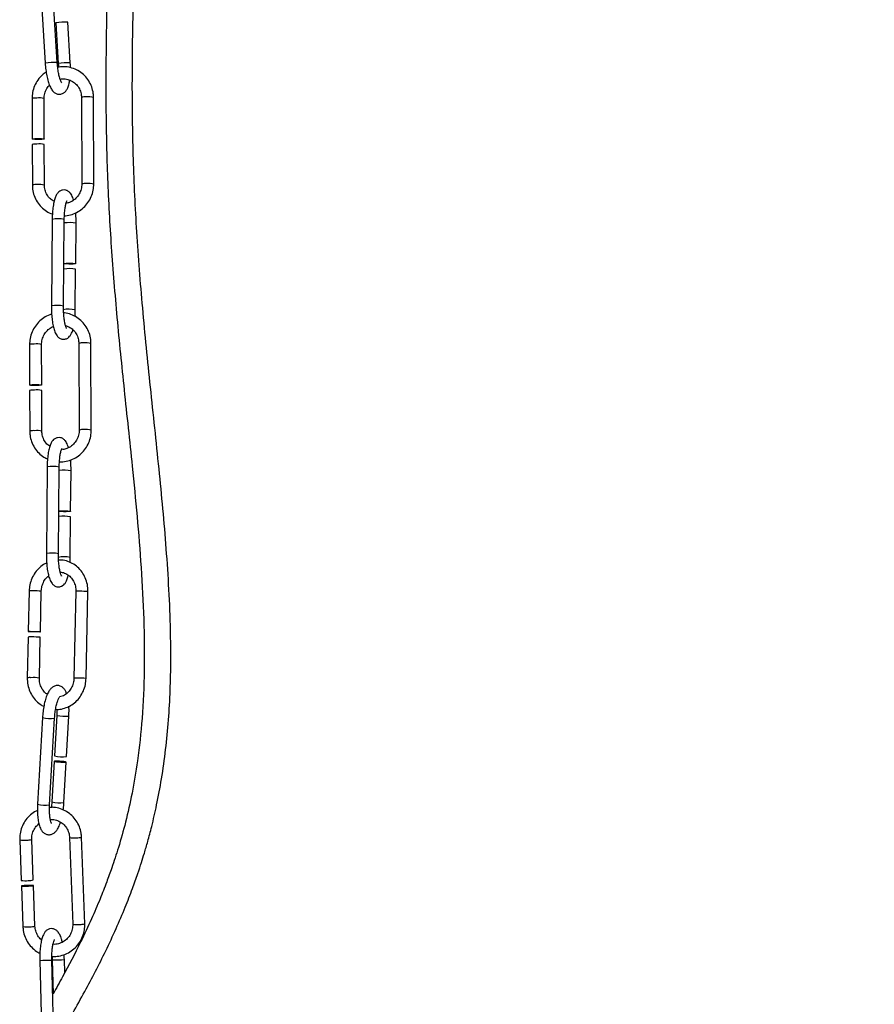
# Model space of a CAD drawing. Header units: millimetres. Extents: x 69 to 135, y 39 to 174.
# Tile 189 of 199: x 89 to 98, y 154 to 165. Entities that reach past the tile are written whole.
import ezdxf

# ---------------------------------------------------------------- set-up
doc = ezdxf.new("R2010")
doc.units = ezdxf.units.MM
doc.styles.add('SLDTEXTSTYLE0', font='TXT', dxfattribs={"width": 0.75})
doc.dimstyles.new('SLDDIMSTYLE0', dxfattribs={"dimtxt": 3.5, "dimasz": 3.302, "dimexe": 0, "dimexo": 0.0625, "dimgap": 0.875, "dimtad": 1, "dimdec": 0, "dimlfac": 20, "dimrnd": 1e-09, "dimzin": 12, "dimdsep": 46, "dimtxsty": 'SLDTEXTSTYLE0', "dimsah": 1, "dimcen": 0.09, "dimadec": 0, "dimazin": 3, "dimtfac": 1, "dimtdec": 0, "dimtofl": 0, "dimtmove": 0, "dimatfit": 3, "dimfxl": 0, "dimfrac": 2, "dimtolj": 1, "dimtzin": 12, "dimarcsym": 0})

# ---------------------------------------------------------------- blocks, each defined once
blk = doc.blocks.new('_D')
at = {"color": 7, "linetype": 'Continuous', "lineweight": 18}
for p, q in [((93.483, 173.872), (135.279, 173.872)), ((134.279, 105.8), (134.279, 173.872)), ((90.745, 105.8), (135.279, 105.8))]:
    blk.add_line(p, q, dxfattribs=at)
for points in [[(134.279, 173.872), (133.771, 170.57), (134.787, 170.57)], [(134.279, 105.8), (134.787, 109.102), (133.771, 109.102)]]:
    blk.add_solid(points, dxfattribs=at)
at = {"color": 7, "linetype": 'Continuous', "lineweight": 18, "insert": (129.768, 135.88), "char_height": 3.5, "attachment_point": 1, "rotation": 90, "style": 'SLDTEXTSTYLE0'}
blk.add_mtext('1361', dxfattribs=at)

msp = doc.modelspace()

# ---------------------------------------------------------------- linework, layer by layer
at = {"color": 7, "linetype": 'Continuous', "lineweight": 25}
for p, q in [((89.17151, 165.01129), (89.22898, 164.07831)), ((89.35873, 164.0863), (89.30126, 165.01929)), ((89.34297, 164.51222), (89.36991, 164.07491)), ((89.49967, 164.0829), (89.47273, 164.52022)), ((89.08749, 163.69691), (89.08913, 163.2617)), ((89.21913, 163.26219), (89.21749, 163.6974)), ((89.61919, 163.70891), (89.6227, 162.77719)), ((89.7527, 162.77768), (89.74919, 163.7094)), ((89.08935, 163.20191), (89.091, 162.76519)), ((89.221, 162.76568), (89.21935, 163.2024)), ((89.3045, 162.39738), (89.29584, 161.465)), ((89.42584, 161.4638), (89.43449, 162.39618)), ((89.55741, 161.92015), (89.56145, 162.35567)), ((89.5528, 161.42329), (89.55685, 161.86032)), ((89.06006, 161.04929), (89.0617, 160.61408)), ((89.1917, 160.61456), (89.19006, 161.04978)), ((89.59176, 161.06128), (89.59527, 160.12956)), ((89.72527, 160.13006), (89.72176, 161.06177)), ((89.06192, 160.55429), (89.06357, 160.11757)), ((89.19357, 160.11806), (89.19192, 160.55478)), ((89.25017, 159.73257), (89.24152, 158.80019)), ((89.37151, 158.79899), (89.38016, 159.73137)), ((89.50308, 159.25534), (89.50712, 159.69086)), ((89.49847, 158.75848), (89.50252, 159.19551)), ((89.05686, 158.39848), (89.04722, 157.96203)), ((89.17719, 157.95916), (89.18682, 158.39561)), ((89.55947, 158.39347), (89.53885, 157.45908)), ((89.66881, 157.45621), (89.68944, 158.3906)), ((89.0459, 157.90206), (89.03623, 157.4641)), ((89.1662, 157.46123), (89.17587, 157.8992)), ((89.35379, 157.05899), (89.329, 156.6238)), ((89.45879, 156.6164), (89.48358, 157.05159)), ((89.20024, 157.0351), (89.14716, 156.10343)), ((89.27695, 156.09603), (89.33003, 157.02771)), ((89.32559, 156.56401), (89.30071, 156.12731)), ((89.4305, 156.11992), (89.45538, 156.55662)), ((88.95461, 155.71846), (88.97076, 155.28281)), ((89.10067, 155.28763), (89.08452, 155.72327)), ((89.49088, 155.744), (89.52544, 154.81135)), ((89.65535, 154.81616), (89.62079, 155.74882)), ((88.97297, 155.22296), (88.98917, 154.78581)), ((89.11908, 154.79062), (89.10288, 155.22778)), ((89.17136, 154.42254), (89.19491, 153.48784)), ((89.32486, 153.49112), (89.30132, 154.42581)), ((89.30355, 154.46566), (89.30552, 154.42773)), ((89.30552, 154.42773), (89.31468, 154.06414)), ((89.43905, 154.28932), (89.43548, 154.431))]:
    msp.add_line(p, q, dxfattribs=at)
at = {"color": 7, "linetype": 'Continuous', "lineweight": 25, "flags": 128}
for points in [[(89.13986, 163.2672), (89.16521, 163.26734), (89.18888, 163.26667), (89.20725, 163.26528), (89.21754, 163.26337), (89.21817, 163.26126), (89.20906, 163.25924), (89.19158, 163.25764), (89.1684, 163.25669), (89.14304, 163.25655), (89.11938, 163.25722), (89.101, 163.25861), (89.09071, 163.26051), (89.09008, 163.26263), (89.0992, 163.26464), (89.11668, 163.26625), (89.13986, 163.2672)], [(89.4301, 161.9227), (89.43701, 161.92379), (89.45423, 161.92501), (89.47727, 161.92558), (89.50261, 161.92542), (89.5264, 161.92455), (89.54501, 161.9231), (89.55562, 161.92129), (89.5566, 161.9194), (89.54781, 161.91772), (89.53059, 161.9165), (89.50755, 161.91592), (89.48221, 161.91608), (89.45842, 161.91695), (89.43981, 161.9184), (89.43007, 161.91996)], [(89.11243, 160.61957), (89.13778, 160.61972), (89.16145, 160.61904), (89.17982, 160.61765), (89.19011, 160.61575), (89.19074, 160.61363), (89.18163, 160.61162), (89.16415, 160.61002), (89.14097, 160.60907), (89.11561, 160.60892), (89.09195, 160.6096), (89.07357, 160.61099), (89.06328, 160.61289), (89.06265, 160.61501), (89.07177, 160.61702), (89.08925, 160.61862), (89.11243, 160.61957)], [(89.37577, 159.25789), (89.38268, 159.25898), (89.3999, 159.2602), (89.42294, 159.26078), (89.44828, 159.26062), (89.47207, 159.25974), (89.49068, 159.25829), (89.50129, 159.25648), (89.50227, 159.2546), (89.49348, 159.25291), (89.47626, 159.25169), (89.45322, 159.25111), (89.42788, 159.25128), (89.40409, 159.25215), (89.38548, 159.2536), (89.37574, 159.25515)], [(89.08712, 157.96287), (89.11197, 157.96247), (89.13685, 157.96178), (89.15799, 157.96091), (89.17215, 157.95999), (89.17719, 157.95917), (89.17233, 157.95856), (89.15833, 157.95825), (89.1373, 157.95831), (89.11245, 157.95871), (89.08756, 157.9594), (89.06643, 157.96027), (89.05226, 157.96119), (89.04722, 157.96202), (89.05208, 157.96263), (89.06609, 157.96293), (89.08712, 157.96287)], [(89.32823, 156.56499), (89.32596, 156.56354), (89.33352, 156.5616), (89.34974, 156.55947), (89.37217, 156.55746), (89.39739, 156.55589), (89.42156, 156.55499), (89.441, 156.5549), (89.45275, 156.55563), (89.45501, 156.55708), (89.44746, 156.55902), (89.43123, 156.56115), (89.4088, 156.56316), (89.38358, 156.56473), (89.35941, 156.56563), (89.33998, 156.56572), (89.32823, 156.56499)], [(89.04927, 155.22192), (89.07288, 155.22335), (89.09117, 155.22509), (89.10136, 155.22687), (89.10189, 155.22842), (89.09268, 155.2295), (89.07514, 155.22996), (89.05193, 155.22972), (89.02659, 155.22882), (89.00298, 155.22739), (88.98469, 155.22565), (88.9745, 155.22388), (88.97397, 155.22232), (88.98318, 155.22124), (89.00072, 155.22078), (89.02393, 155.22102), (89.04927, 155.22192)]]:
    msp.add_lwpolyline(points, dxfattribs=at)
at = {"color": 7, "linetype": 'Continuous', "lineweight": 25}
for centre, radius, start, end in [((89.46889, 163.52535), 0.99487, 89.778925, 97.271127), ((89.12733, 163.08826), 0.11982, 83.888874, 108.476609), ((89.16663, 162.99774), 0.21134, 75.554985, 97.216822), ((89.48531, 161.46804), 0.39874, 79.664359, 98.039694), ((89.0999, 160.44064), 0.11982, 83.888767, 108.476715), ((89.13919, 160.34989), 0.21156, 75.566344, 97.205454), ((89.43098, 158.80314), 0.39884, 79.666571, 98.037481), ((89.07187, 157.61935), 0.28391, 87.18994, 95.249432), ((89.10308, 157.22838), 0.67475, 83.807004, 91.467798), ((89.41461, 156.98373), 0.36997, 256.620742, 276.858158), ((89.01321, 155.59849), 0.31852, 262.340037, 276.097824), ((89.05407, 155.466), 0.18436, 267.818627, 284.641264)]:
    msp.add_arc(centre, radius, start, end, dxfattribs=at)
at = {"color": 1, "linetype": 'Continuous', "lineweight": 25}
for centre, radius, start, end in [((89.35389, 163.10671), 0.97959, 89.716556, 97.325675), ((89.49596, 163.08486), 0.99805, 89.786999, 97.255212), ((89.65716, 163.59526), 0.11982, 83.888767, 108.476715), ((89.694, 163.46563), 0.24994, 77.243259, 95.528539), ((89.12544, 163.58345), 0.11963, 83.8692, 108.496283), ((89.16477, 163.49279), 0.21129, 75.552206, 97.219592), ((89.12896, 162.65169), 0.11968, 83.877636, 108.4945), ((89.16824, 162.55938), 0.21296, 75.65802, 97.152315), ((89.66068, 162.66332), 0.12004, 83.904907, 108.447257), ((89.69753, 162.5343), 0.24956, 77.229062, 95.542736), ((89.36669, 162.09432), 0.30937, 77.339736, 101.596316), ((89.48991, 161.96312), 0.39902, 79.672108, 98.034627), ((89.35801, 161.16243), 0.30889, 77.315235, 101.610307), ((89.4849, 161.11804), 0.31271, 77.459249, 101.45315), ((89.62973, 160.94764), 0.11982, 83.888874, 108.476609), ((89.66657, 160.818), 0.24994, 77.243262, 95.528541), ((89.09802, 160.9357), 0.11976, 83.882698, 108.482785), ((89.13734, 160.84517), 0.21129, 75.552281, 97.219526), ((89.10153, 160.00406), 0.11968, 83.877783, 108.494353), ((89.1408, 159.91153), 0.21319, 75.669377, 97.140966), ((89.63325, 160.0157), 0.12004, 83.904812, 108.447363), ((89.6701, 159.88667), 0.24956, 77.229068, 95.54273), ((89.31237, 159.42966), 0.30923, 77.335258, 101.60342), ((89.43557, 159.29838), 0.39895, 79.669193, 98.03486), ((89.30369, 158.49777), 0.30875, 77.310722, 101.617447), ((89.43057, 158.45324), 0.31271, 77.459219, 101.453179), ((89.08283, 158.11577), 0.2839, 87.189905, 95.249472), ((89.11395, 157.72271), 0.67684, 83.818826, 91.455976), ((89.58541, 158.11137), 0.28329, 87.176865, 95.253944), ((89.6167, 157.72091), 0.67363, 83.800597, 91.4742), ((89.06217, 157.182), 0.28329, 87.176855, 95.25396), ((89.10845, 157.15424), 0.31238, 79.346599, 95.939539), ((89.56478, 157.1791), 0.28118, 87.155069, 95.292871), ((89.59607, 156.78653), 0.67363, 83.800594, 91.474208), ((89.43942, 157.42025), 0.37129, 256.666379, 276.830904), ((89.2854, 157.38808), 0.36311, 256.436545, 277.060729), ((89.23244, 156.45758), 0.36427, 256.460721, 277.01818), ((89.38634, 156.48858), 0.3713, 256.666385, 276.830898), ((88.99708, 156.03388), 0.31826, 262.332071, 276.101315), ((89.0379, 155.90185), 0.18456, 267.827739, 284.63213), ((89.53258, 156.0085), 0.26778, 261.04185, 277.422838), ((89.57419, 155.92711), 0.18428, 267.817812, 284.648373), ((89.60875, 154.99445), 0.18428, 267.81778, 284.648427), ((89.03163, 155.10158), 0.31862, 262.3421, 276.095761), ((89.07246, 154.96919), 0.18456, 267.827679, 284.63219), ((89.56722, 155.07072), 0.26269, 260.848336, 277.549234), ((89.07052, 161.00333), 6.58156, 270.877836, 272.009561), ((89.20256, 161.0929), 6.66597, 270.885026, 272.002406)]:
    msp.add_arc(centre, radius, start, end, dxfattribs=at)
at = {"color": 7, "linetype": 'Continuous', "lineweight": 25}
for points, knots in [([(89.32852, 153.51471), (89.3501, 153.55108), (89.46226, 153.74014), (89.65117, 154.0745), (89.8499, 154.45569), (89.99217, 154.76048), (90.08784, 154.98476), (90.16478, 155.18281), (90.22197, 155.3434), (90.26371, 155.46959), (90.2995, 155.58469), (90.33669, 155.7127), (90.38243, 155.88566), (90.43373, 156.10958), (90.48512, 156.38603), (90.52784, 156.69127), (90.55834, 157.00977), (90.57607, 157.33015), (90.58248, 157.65143), (90.57743, 158.15923), (90.53825, 158.84717), (90.45562, 159.71941), (90.36233, 160.58291), (90.27615, 161.43228), (90.21192, 162.25039), (90.17434, 163.03781), (90.16367, 163.80388), (90.17279, 164.56545), (90.18942, 165.23149), (90.2028, 165.81181), (90.21135, 166.30794), (90.21521, 166.82819), (90.21193, 167.37108), (90.19945, 167.92134), (90.17672, 168.45798), (90.14443, 168.95997), (90.10385, 169.41724), (90.06488, 169.75572), (90.03126, 170.00439), (90.00315, 170.19177), (89.97841, 170.34597), (89.96122, 170.43643), (89.95786, 170.45407)], [0, 0, 0, 0, 0.00733365, 0.03812667, 0.06663002, 0.08192907, 0.09652811, 0.1089745, 0.11883799, 0.12614596, 0.13206878, 0.13978562, 0.1493112, 0.16316224, 0.17970995, 0.19818005, 0.2167305, 0.23532307, 0.25395095, 0.27258549, 0.32358865, 0.37364726, 0.42484089, 0.4745357, 0.52207271, 0.56761059, 0.61183496, 0.65568806, 0.70052674, 0.72795736, 0.75660033, 0.78659653, 0.81802238, 0.85049666, 0.88187154, 0.91130128, 0.93834253, 0.96265725, 0.97180913, 0.98323654, 0.99672948, 1, 1, 1, 1]), ([(89.72904, 170.09665), (89.73437, 170.06146), (89.75061, 169.95425), (89.77683, 169.7597), (89.8078, 169.49796), (89.83798, 169.19444), (89.86494, 168.86237), (89.89333, 168.41819), (89.91622, 167.8794), (89.92863, 167.2573), (89.9299, 166.66371), (89.92335, 166.09966), (89.91114, 165.50779), (89.89533, 164.88255), (89.88223, 164.21636), (89.88052, 163.5363), (89.89693, 162.8308), (89.93741, 162.09243), (89.99962, 161.33395), (90.07962, 160.54745), (90.15651, 159.83401), (90.21928, 159.19661), (90.2639, 158.64829), (90.29323, 158.09497), (90.29973, 157.55366), (90.27816, 157.04429), (90.2314, 156.60451), (90.16888, 156.23173), (90.09901, 155.92065), (90.02385, 155.6526), (89.95392, 155.43883), (89.88744, 155.25517), (89.81551, 155.07222), (89.72305, 154.85671), (89.59078, 154.57633), (89.45274, 154.30786), (89.34904, 154.1248), (89.31468, 154.06414)], [0, 0, 0, 0, 0.00680298, 0.02072569, 0.03729085, 0.05656586, 0.07791766, 0.09936835, 0.13905798, 0.17726289, 0.21359756, 0.24797244, 0.28092082, 0.32264985, 0.36349476, 0.40423762, 0.44852193, 0.49400327, 0.54082378, 0.58896518, 0.63980788, 0.67313548, 0.70705818, 0.74124318, 0.77530639, 0.80687581, 0.83524599, 0.85684737, 0.87658517, 0.89403958, 0.90818141, 0.9180576, 0.93005273, 0.9444186, 0.96126983, 0.98716681, 1, 1, 1, 1]), ([(89.22898, 164.07831), (89.22984, 164.06622), (89.23236, 164.031), (89.23977, 163.97348), (89.2523, 163.9099), (89.2688, 163.85319), (89.28832, 163.8083), (89.31056, 163.77601), (89.33786, 163.75347), (89.37089, 163.74184), (89.40675, 163.74506), (89.43625, 163.76154), (89.45752, 163.7851), (89.47404, 163.8162), (89.48592, 163.85173), (89.49076, 163.88258), (89.4927, 163.89497)], [0, 0, 0, 0, 0.046715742, 0.136058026, 0.226142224, 0.317968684, 0.414105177, 0.495774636, 0.555700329, 0.613455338, 0.671152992, 0.728126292, 0.784445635, 0.851057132, 0.940195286, 1, 1, 1, 1]), ([(89.40726, 163.86544), (89.40739, 163.86529), (89.40779, 163.86484), (89.40033, 163.87646), (89.39063, 163.90056), (89.37934, 163.93876), (89.36918, 163.98859), (89.36216, 164.03973), (89.35971, 164.07306), (89.35873, 164.0863)], [0, 0, 0, 0, 0.06519087, 0.1921394, 0.34032777, 0.50809934, 0.68876267, 0.87637523, 1, 1, 1, 1]), ([(89.74919, 163.7094), (89.74862, 163.72343), (89.74706, 163.76176), (89.73187, 163.82298), (89.70026, 163.8886), (89.65514, 163.94554), (89.59898, 163.99095), (89.53434, 164.02307), (89.46451, 164.03922), (89.40626, 164.04237), (89.37342, 164.03464), (89.36389, 164.0324)], [0, 0, 0, 0, 0.07252606, 0.19803252, 0.32363697, 0.4490714, 0.57429414, 0.69932185, 0.82420713, 0.94901903, 1, 1, 1, 1]), ([(89.36991, 164.07491), (89.3706, 164.06412), (89.37148, 164.05018), (89.37136, 164.03693), (89.37133, 164.03393)], [0, 0, 0, 0, 0.77379741, 1, 1, 1, 1]), ([(89.50124, 164.0282), (89.50132, 164.03422), (89.50155, 164.05205), (89.50042, 164.07061), (89.49967, 164.0829)], [0, 0, 0, 0, 0.33775697, 1, 1, 1, 1]), ([(89.23944, 163.98166), (89.22536, 163.97205), (89.19127, 163.94878), (89.14845, 163.89783), (89.11265, 163.83391), (89.09111, 163.7655), (89.08866, 163.71902), (89.08749, 163.69691)], [0, 0, 0, 0, 0.1524045, 0.36896902, 0.5858563, 0.80301889, 1, 1, 1, 1]), ([(89.21749, 163.6974), (89.21777, 163.70613), (89.21866, 163.73377), (89.2314, 163.77913), (89.25191, 163.82002), (89.27042, 163.83747), (89.27521, 163.84199)], [0, 0, 0, 0, 0.16421017, 0.5198331, 0.87582207, 1, 1, 1, 1]), ([(89.38974, 163.9054), (89.39428, 163.90664), (89.41676, 163.91275), (89.45908, 163.90836), (89.51161, 163.89155), (89.55753, 163.85917), (89.5926, 163.81513), (89.61495, 163.76358), (89.61781, 163.72669), (89.61919, 163.70891)], [0, 0, 0, 0, 0.040808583, 0.20180335, 0.363606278, 0.525926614, 0.688091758, 0.849648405, 1, 1, 1, 1]), ([(89.091, 162.76519), (89.09157, 162.75116), (89.09313, 162.71284), (89.1083, 162.65158), (89.13995, 162.58609), (89.18493, 162.52868), (89.24162, 162.48504), (89.28343, 162.45918), (89.30677, 162.45417), (89.30678, 162.45416)], [0, 0, 0, 0, 0.10369461, 0.28315802, 0.46275437, 0.64210203, 0.82115735, 0.9999291, 1, 1, 1, 1]), ([(89.32511, 162.58885), (89.31096, 162.59761), (89.28105, 162.61611), (89.2477, 162.65969), (89.22521, 162.71096), (89.22237, 162.74788), (89.221, 162.76568)], [0, 0, 0, 0, 0.23507786, 0.4967333, 0.75741908, 1, 1, 1, 1]), ([(89.43584, 162.43646), (89.43977, 162.43634), (89.46753, 162.43552), (89.51861, 162.44918), (89.58487, 162.47772), (89.64352, 162.52142), (89.69194, 162.57645), (89.72748, 162.64076), (89.74909, 162.70907), (89.75153, 162.75556), (89.7527, 162.77768)], [0, 0, 0, 0, 0.02322389, 0.16413366, 0.30516339, 0.44638421, 0.58783421, 0.72950012, 0.87133523, 1, 1, 1, 1]), ([(89.6227, 162.77719), (89.62241, 162.76847), (89.62148, 162.74086), (89.60924, 162.69502), (89.58092, 162.64487), (89.5404, 162.60482), (89.49669, 162.57838), (89.46627, 162.57245), (89.45393, 162.57004)], [0, 0, 0, 0, 0.08967952, 0.28389454, 0.47830954, 0.67261905, 0.86716676, 1, 1, 1, 1]), ([(89.53359, 162.6035), (89.5308, 162.61346), (89.52268, 162.64246), (89.5069, 162.6719), (89.48084, 162.69912), (89.45077, 162.714), (89.41537, 162.71507), (89.3848, 162.70187), (89.36273, 162.68114), (89.34563, 162.65434), (89.33124, 162.61801), (89.31882, 162.56757), (89.30988, 162.50596), (89.30545, 162.4472), (89.30475, 162.41059), (89.3045, 162.39738)], [0, 0, 0, 0, 0.060063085, 0.174909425, 0.237239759, 0.298501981, 0.359965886, 0.420822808, 0.479042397, 0.546406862, 0.637561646, 0.738059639, 0.842888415, 0.943306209, 1, 1, 1, 1]), ([(89.43449, 162.39618), (89.43469, 162.40688), (89.43525, 162.43802), (89.43877, 162.48722), (89.44581, 162.53793), (89.45405, 162.57387), (89.46211, 162.59473), (89.46348, 162.59681), (89.46409, 162.59772)], [0, 0, 0, 0, 0.10857103, 0.31575919, 0.52060003, 0.71920331, 0.87651997, 1, 1, 1, 1]), ([(89.56145, 162.35567), (89.56143, 162.36768), (89.56137, 162.40265), (89.56007, 162.44157), (89.55734, 162.46556), (89.55703, 162.46833)], [0, 0, 0, 0, 0.31623619, 0.92100442, 1, 1, 1, 1]), ([(89.29584, 161.465), (89.29584, 161.45295), (89.29582, 161.41786), (89.29876, 161.35981), (89.30587, 161.29482), (89.31678, 161.23615), (89.33219, 161.18489), (89.35032, 161.14861), (89.37647, 161.12158), (89.40652, 161.10666), (89.44192, 161.1056), (89.47249, 161.11882), (89.4946, 161.13946), (89.5115, 161.16669), (89.52185, 161.18955), (89.52626, 161.2079), (89.52691, 161.21057)], [0, 0, 0, 0, 0.04915986, 0.14316888, 0.237763, 0.33376702, 0.43331435, 0.54305907, 0.60262068, 0.66116284, 0.71989644, 0.77805118, 0.83368266, 0.89805476, 0.98516031, 1, 1, 1, 1]), ([(89.45863, 161.22413), (89.45884, 161.22387), (89.45971, 161.22283), (89.45436, 161.23196), (89.44733, 161.25299), (89.43887, 161.28863), (89.43169, 161.33655), (89.42694, 161.39278), (89.42568, 161.43661), (89.42582, 161.45998), (89.42584, 161.4638)], [0, 0, 0, 0, 0.03651432, 0.1488243, 0.2847171, 0.44148054, 0.6126107, 0.79157446, 0.96596407, 1, 1, 1, 1]), ([(89.72176, 161.06177), (89.72119, 161.07581), (89.71963, 161.11413), (89.70444, 161.17535), (89.67284, 161.241), (89.62771, 161.29783), (89.57156, 161.34364), (89.50688, 161.3743), (89.45752, 161.38955), (89.43072, 161.38968), (89.42777, 161.3897)], [0, 0, 0, 0, 0.08637194, 0.23585511, 0.38544908, 0.5348358, 0.68397909, 0.83288617, 0.98162345, 1, 1, 1, 1]), ([(89.54941, 161.35136), (89.55032, 161.36208), (89.55228, 161.38529), (89.55262, 161.40999), (89.5528, 161.42329)], [0, 0, 0, 0, 0.46188305, 1, 1, 1, 1]), ([(89.29856, 161.37695), (89.29734, 161.3767), (89.27268, 161.37173), (89.22813, 161.34793), (89.16917, 161.3059), (89.12083, 161.25042), (89.08527, 161.18623), (89.06367, 161.11789), (89.06122, 161.0714), (89.06006, 161.04929)], [0, 0, 0, 0, 0.00864806, 0.17591159, 0.34340195, 0.51116412, 0.67918242, 0.84740134, 1, 1, 1, 1]), ([(89.19006, 161.04978), (89.19035, 161.0585), (89.19128, 161.08609), (89.20348, 161.13204), (89.23194, 161.18178), (89.27026, 161.22159), (89.30154, 161.23718), (89.31614, 161.24446)], [0, 0, 0, 0, 0.10644044, 0.33695384, 0.5677046, 0.79832989, 1, 1, 1, 1]), ([(89.44771, 161.25327), (89.45971, 161.24987), (89.4895, 161.24144), (89.52998, 161.21124), (89.5652, 161.16758), (89.58752, 161.11594), (89.59038, 161.07906), (89.59176, 161.06128)], [0, 0, 0, 0, 0.14693974, 0.36452386, 0.58189996, 0.79847049, 1, 1, 1, 1]), ([(89.06357, 160.11757), (89.06414, 160.10353), (89.0657, 160.06521), (89.08089, 160.00401), (89.11244, 159.93826), (89.15779, 159.88183), (89.206, 159.84061), (89.24121, 159.82477), (89.2546, 159.81875)], [0, 0, 0, 0, 0.11138267, 0.30415166, 0.49706362, 0.68970834, 0.88203886, 1, 1, 1, 1]), ([(89.2786, 159.95462), (89.27118, 159.95938), (89.24822, 159.97415), (89.22046, 160.0123), (89.19773, 160.06328), (89.19492, 160.10024), (89.19357, 160.11806)], [0, 0, 0, 0, 0.1402246, 0.43432631, 0.72733812, 1, 1, 1, 1]), ([(89.38272, 159.78924), (89.39523, 159.78863), (89.43158, 159.78686), (89.4912, 159.80114), (89.55744, 159.8302), (89.61609, 159.87377), (89.66451, 159.92884), (89.70005, 159.99314), (89.72166, 160.06145), (89.7241, 160.10794), (89.72527, 160.13006)], [0, 0, 0, 0, 0.07029526, 0.20441579, 0.33864902, 0.47306399, 0.60769735, 0.74253605, 0.87753584, 1, 1, 1, 1]), ([(89.59527, 160.12956), (89.59498, 160.12084), (89.59405, 160.09324), (89.58181, 160.04739), (89.55348, 159.99727), (89.513, 159.9571), (89.4662, 159.92934), (89.43244, 159.92298), (89.41679, 159.92003)], [0, 0, 0, 0, 0.086621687, 0.274214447, 0.462000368, 0.649684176, 0.837598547, 1, 1, 1, 1]), ([(89.47877, 159.94032), (89.47613, 159.94971), (89.46816, 159.97812), (89.45257, 160.00708), (89.42651, 160.03431), (89.39644, 160.04919), (89.36105, 160.05026), (89.33047, 160.03706), (89.3084, 160.01633), (89.2913, 159.98953), (89.27691, 159.9532), (89.26449, 159.90276), (89.25556, 159.84115), (89.25112, 159.78239), (89.25042, 159.74578), (89.25017, 159.73257)], [0, 0, 0, 0, 0.056874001, 0.172109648, 0.234649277, 0.296120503, 0.357793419, 0.418856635, 0.477272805, 0.544866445, 0.63632942, 0.737171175, 0.842355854, 0.943109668, 1, 1, 1, 1]), ([(89.38016, 159.73137), (89.38036, 159.74208), (89.38092, 159.77321), (89.38444, 159.82242), (89.39148, 159.87312), (89.39972, 159.90906), (89.40778, 159.92993), (89.40916, 159.932), (89.40976, 159.93292)], [0, 0, 0, 0, 0.10857133, 0.31576007, 0.52060147, 0.7192008, 0.87651964, 1, 1, 1, 1]), ([(89.50712, 159.69086), (89.5071, 159.70288), (89.50705, 159.73786), (89.50561, 159.77846), (89.50266, 159.80403), (89.50216, 159.80842)], [0, 0, 0, 0, 0.3022535, 0.88025771, 1, 1, 1, 1]), ([(89.24152, 158.80019), (89.24151, 158.78815), (89.2415, 158.75306), (89.24443, 158.695), (89.25154, 158.63001), (89.26245, 158.57135), (89.27786, 158.52008), (89.29599, 158.4838), (89.32214, 158.45678), (89.35219, 158.44185), (89.38759, 158.44079), (89.41816, 158.454), (89.44025, 158.47469), (89.45725, 158.5017), (89.46954, 158.53076), (89.4754, 158.55639), (89.47762, 158.56607)], [0, 0, 0, 0, 0.04735814, 0.13792188, 0.22904877, 0.32153423, 0.41743314, 0.52315791, 0.58053475, 0.63693133, 0.69351295, 0.7495352, 0.80312887, 0.86514248, 0.9490556, 1, 1, 1, 1]), ([(89.4043, 158.55932), (89.40451, 158.55906), (89.40538, 158.55803), (89.40003, 158.56715), (89.393, 158.58818), (89.38454, 158.62383), (89.37737, 158.67174), (89.37261, 158.72797), (89.37135, 158.77181), (89.37149, 158.79517), (89.37151, 158.79899)], [0, 0, 0, 0, 0.03651425, 0.14882496, 0.28471654, 0.44148692, 0.61261704, 0.79158201, 0.96597279, 1, 1, 1, 1]), ([(89.49649, 158.70586), (89.49684, 158.71022), (89.49819, 158.72713), (89.49835, 158.74513), (89.49847, 158.75848)], [0, 0, 0, 0, 0.25822988, 1, 1, 1, 1]), ([(89.24485, 158.69941), (89.23792, 158.69655), (89.20963, 158.68489), (89.16659, 158.65007), (89.11903, 158.59707), (89.08389, 158.53352), (89.06192, 158.46621), (89.05848, 158.42017), (89.05686, 158.39848)], [0, 0, 0, 0, 0.06177872, 0.25219156, 0.44337668, 0.63541958, 0.828249, 1, 1, 1, 1]), ([(89.68944, 158.3906), (89.68926, 158.40452), (89.68878, 158.44291), (89.67591, 158.5048), (89.64727, 158.5719), (89.60529, 158.63063), (89.55226, 158.67824), (89.49075, 158.71172), (89.42975, 158.7303), (89.38989, 158.7303), (89.37306, 158.7303)], [0, 0, 0, 0, 0.07831573, 0.21585352, 0.35362709, 0.49122104, 0.62838516, 0.7649087, 0.90071382, 1, 1, 1, 1]), ([(89.18682, 158.39561), (89.18733, 158.40451), (89.18891, 158.43222), (89.20157, 158.47747), (89.22808, 158.52644), (89.25382, 158.55017), (89.2665, 158.56186)], [0, 0, 0, 0, 0.13723302, 0.42738577, 0.71787808, 1, 1, 1, 1]), ([(89.39082, 158.59939), (89.39796, 158.59923), (89.42226, 158.59871), (89.46145, 158.5814), (89.50395, 158.54893), (89.53609, 158.50363), (89.55664, 158.45053), (89.55853, 158.41238), (89.55947, 158.39347)], [0, 0, 0, 0, 0.07830194, 0.26650216, 0.45374528, 0.63842396, 0.82068089, 1, 1, 1, 1]), ([(89.03623, 157.4641), (89.03641, 157.45017), (89.03689, 157.41178), (89.04977, 157.34992), (89.07836, 157.28271), (89.12056, 157.2244), (89.16684, 157.1808), (89.20143, 157.16345), (89.21512, 157.15659)], [0, 0, 0, 0, 0.10904031, 0.30053648, 0.49236091, 0.68393486, 0.87491127, 1, 1, 1, 1]), ([(89.25216, 157.28539), (89.24214, 157.29246), (89.2178, 157.30961), (89.18975, 157.35133), (89.16899, 157.4041), (89.16713, 157.44229), (89.1662, 157.46123)], [0, 0, 0, 0, 0.19143169, 0.46480085, 0.73457468, 1, 1, 1, 1]), ([(89.459, 157.29266), (89.4555, 157.30287), (89.44798, 157.32477), (89.42901, 157.35072), (89.40127, 157.37269), (89.36547, 157.3827), (89.32953, 157.37672), (89.3005, 157.35918), (89.27714, 157.3342), (89.25555, 157.29816), (89.2357, 157.24774), (89.2191, 157.18458), (89.2075, 157.11763), (89.2022, 157.06693), (89.20054, 157.04001), (89.20024, 157.0351)], [0, 0, 0, 0, 0.06642244, 0.14250161, 0.2098736, 0.27570005, 0.34478562, 0.40869086, 0.4785586, 0.56675583, 0.67753386, 0.78332937, 0.8847326, 0.97896772, 1, 1, 1, 1]), ([(89.3411, 157.12487), (89.35101, 157.12416), (89.38369, 157.1218), (89.43889, 157.13455), (89.50262, 157.16193), (89.55934, 157.20403), (89.60657, 157.25779), (89.6418, 157.32114), (89.66375, 157.3885), (89.66719, 157.43453), (89.66881, 157.45621)], [0, 0, 0, 0, 0.05897901, 0.19460395, 0.33020552, 0.46613734, 0.60262373, 0.73972733, 0.87738758, 1, 1, 1, 1]), ([(89.53885, 157.45908), (89.53834, 157.45019), (89.53675, 157.42249), (89.52419, 157.37709), (89.49698, 157.32825), (89.45909, 157.28983), (89.41932, 157.26505), (89.3922, 157.25983), (89.38145, 157.25777)], [0, 0, 0, 0, 0.09183402, 0.28599933, 0.48039187, 0.67513229, 0.87122219, 1, 1, 1, 1]), ([(89.33003, 157.02771), (89.33075, 157.03834), (89.33284, 157.06935), (89.33941, 157.12002), (89.35032, 157.17431), (89.36317, 157.21696), (89.37459, 157.24421), (89.38344, 157.2571), (89.38299, 157.25663), (89.38283, 157.25647)], [0, 0, 0, 0, 0.096543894, 0.28147404, 0.465252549, 0.645056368, 0.797382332, 0.931565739, 1, 1, 1, 1]), ([(89.48358, 157.05159), (89.4841, 157.06366), (89.48562, 157.09882), (89.48597, 157.1351), (89.48395, 157.15612), (89.4839, 157.15664)], [0, 0, 0, 0, 0.33745735, 0.983583, 1, 1, 1, 1]), ([(89.35465, 157.12431), (89.35494, 157.1109), (89.35538, 157.08965), (89.35422, 157.06725), (89.35379, 157.05899)], [0, 0, 0, 0, 0.63102917, 1, 1, 1, 1]), ([(89.14716, 156.10343), (89.1466, 156.09131), (89.14496, 156.05598), (89.14593, 155.9987), (89.15183, 155.93566), (89.16331, 155.8792), (89.17944, 155.83637), (89.20161, 155.80417), (89.22951, 155.78236), (89.26527, 155.77231), (89.30122, 155.7783), (89.33025, 155.79582), (89.35357, 155.8209), (89.37521, 155.85621), (89.3875, 155.89028), (89.39429, 155.90911)], [0, 0, 0, 0, 0.04833806, 0.14089038, 0.23455697, 0.33081656, 0.43345892, 0.50419061, 0.56683007, 0.6280322, 0.69226372, 0.75167836, 0.81663793, 0.89863769, 1, 1, 1, 1]), ([(89.29741, 155.89471), (89.29769, 155.89439), (89.2987, 155.89323), (89.29272, 155.90389), (89.28611, 155.92716), (89.27944, 155.96469), (89.27554, 156.01384), (89.27519, 156.05974), (89.27655, 156.0878), (89.27695, 156.09603)], [0, 0, 0, 0, 0.05175243, 0.18930607, 0.34617773, 0.52386791, 0.71616291, 0.91672587, 1, 1, 1, 1]), ([(89.30071, 156.12731), (89.30006, 156.11662), (89.29886, 156.09681), (89.2962, 156.07767), (89.29497, 156.06885)], [0, 0, 0, 0, 0.53932667, 1, 1, 1, 1]), ([(89.4229, 156.04067), (89.42546, 156.06211), (89.4286, 156.08842), (89.43021, 156.115), (89.4305, 156.11992)], [0, 0, 0, 0, 0.81512651, 1, 1, 1, 1]), ([(89.14619, 156.0356), (89.13571, 156.03097), (89.1031, 156.01657), (89.05641, 155.97755), (89.00915, 155.92172), (88.97554, 155.85629), (88.95598, 155.78735), (88.95505, 155.7407), (88.95461, 155.71846)], [0, 0, 0, 0, 0.0877689, 0.27322738, 0.4588625, 0.64467446, 0.83063656, 1, 1, 1, 1]), ([(89.62079, 155.74882), (89.61975, 155.76287), (89.6169, 155.80118), (89.59958, 155.86199), (89.56561, 155.92675), (89.51835, 155.98241), (89.46034, 156.02654), (89.39426, 156.05628), (89.33142, 156.07127), (89.29162, 156.06939), (89.2759, 156.06865)], [0, 0, 0, 0, 0.08014877, 0.2185367, 0.35705394, 0.4954582, 0.6337341, 0.7718764, 0.90992106, 1, 1, 1, 1]), ([(89.08452, 155.72327), (89.08453, 155.732), (89.08453, 155.75969), (89.09554, 155.80576), (89.1215, 155.85644), (89.14847, 155.88169), (89.16157, 155.89396)], [0, 0, 0, 0, 0.13495246, 0.428448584, 0.722423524, 1, 1, 1, 1]), ([(89.28458, 155.93895), (89.2972, 155.9393), (89.32859, 155.94016), (89.37672, 155.92352), (89.42414, 155.89264), (89.46091, 155.84897), (89.4849, 155.79809), (89.48895, 155.76151), (89.49088, 155.744)], [0, 0, 0, 0, 0.12025085, 0.29913111, 0.47829414, 0.6573254, 0.83596135, 1, 1, 1, 1]), ([(89.30128, 154.46564), (89.3206, 154.46504), (89.36401, 154.46368), (89.43027, 154.48039), (89.49608, 154.5115), (89.55378, 154.5566), (89.60075, 154.61303), (89.63444, 154.6783), (89.65398, 154.74729), (89.65491, 154.79393), (89.65535, 154.81616)], [0, 0, 0, 0, 0.10379486, 0.23320865, 0.36267789, 0.49224789, 0.62194113, 0.75175821, 0.88168007, 1, 1, 1, 1]), ([(88.98917, 154.78581), (88.99021, 154.77176), (88.99306, 154.73344), (89.01041, 154.67268), (89.04428, 154.60771), (89.09191, 154.55281), (89.13587, 154.51634), (89.1653, 154.50371), (89.17258, 154.50059)], [0, 0, 0, 0, 0.11799408, 0.32174142, 0.5256789, 0.72945682, 0.93303422, 1, 1, 1, 1]), ([(89.19065, 154.6421), (89.18962, 154.64277), (89.17292, 154.65365), (89.14968, 154.68652), (89.12492, 154.73634), (89.12097, 154.77305), (89.11908, 154.79062)], [0, 0, 0, 0, 0.02199481, 0.3576174, 0.69248352, 1, 1, 1, 1]), ([(89.41297, 154.61867), (89.4103, 154.63025), (89.40303, 154.66184), (89.38794, 154.69852), (89.36779, 154.73054), (89.34226, 154.75321), (89.30996, 154.76574), (89.27446, 154.76346), (89.24511, 154.74801), (89.22379, 154.72561), (89.20666, 154.69592), (89.19253, 154.65573), (89.18102, 154.60157), (89.17363, 154.53838), (89.17063, 154.47681), (89.17115, 154.43794), (89.17136, 154.42254)], [0, 0, 0, 0, 0.05603334, 0.15278997, 0.22928173, 0.28759909, 0.34428813, 0.40104067, 0.45659485, 0.5117098, 0.57732401, 0.66649222, 0.75623885, 0.84994017, 0.9405451, 1, 1, 1, 1]), ([(89.52544, 154.81135), (89.52543, 154.80263), (89.52542, 154.77496), (89.51456, 154.72869), (89.48748, 154.67789), (89.44775, 154.63617), (89.39867, 154.60767), (89.3522, 154.59348), (89.32358, 154.59529), (89.31355, 154.59592)], [0, 0, 0, 0, 0.07647311, 0.24280657, 0.40941905, 0.57598224, 0.74272137, 0.90984338, 1, 1, 1, 1]), ([(89.30132, 154.42581), (89.30114, 154.43656), (89.30065, 154.46783), (89.30264, 154.51846), (89.30816, 154.57196), (89.3163, 154.61309), (89.3236, 154.63761), (89.32974, 154.64802), (89.32848, 154.64659), (89.32821, 154.64629)], [0, 0, 0, 0, 0.10154849, 0.2957388, 0.48834939, 0.6762253, 0.83139829, 0.96429153, 1, 1, 1, 1]), ([(89.43548, 154.431), (89.43517, 154.44316), (89.4347, 154.46117), (89.43306, 154.47847), (89.43253, 154.48408)], [0, 0, 0, 0, 0.675100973, 1, 1, 1, 1])]:
    msp.add_open_spline(points, degree=3, knots=knots, dxfattribs=at)

# ---------------------------------------------------------------- dimensions: what is measured, and where the dimension line sits
at = {"color": 7, "linetype": 'Continuous', "lineweight": 18}
dim = msp.add_linear_dim(base=(134.27939, 173.87203), p1=(89.74517, 105.80017), p2=(92.48267, 173.87203), angle=90, dimstyle='SLDDIMSTYLE0', dxfattribs=at)
dim.commit()
dim.dimension.update_dxf_attribs({"geometry": '_D', "text_midpoint": (134.27939, 141.05263), "dimtype": 160})

doc.saveas('drawing.dxf')
